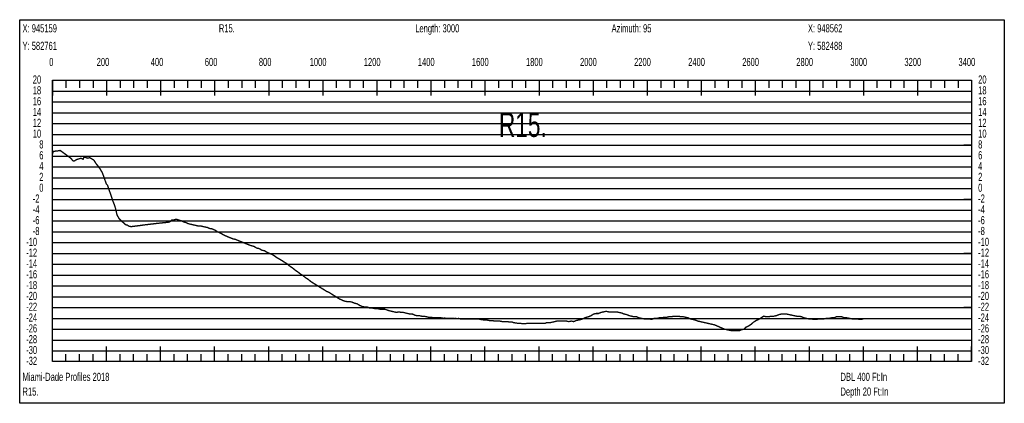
# Model space of a CAD drawing. Header units: inches. Extents: x 471865 to 538526, y 1054316 to 1102451.
# Tile 20 of 114: x 476083 to 479725, y 1077094 to 1078512. Entities that reach past the tile are written whole.
import ezdxf

# ---------------------------------------------------------------- set-up
doc = ezdxf.new("R2010")
doc.units = ezdxf.units.IN
doc.header["$MEASUREMENT"] = 0
for name, color, linetype in [('LABELS', 7, 'Continuous'), ('X_Gr1', 7, 'Continuous'), ('XSECTION', 7, 'Continuous')]:
    doc.layers.add(name, color=color, linetype=linetype)
doc.styles.get("Standard").update_dxf_attribs({"font": 'arial.ttf'})

msp = doc.modelspace()

# ---------------------------------------------------------------- linework, layer by layer
at = {"layer": 'X_Gr1', "color": 6, "linetype": 'Continuous', "lineweight": 18, "true_color": 0xff00ff, "transparency": 33554687, "const_width": 5}
msp.add_lwpolyline([(476203.9, 1078045.4), (476203.9, 1078045.4), (476203.9, 1078014.7), (476206.8, 1078025.5), (476220.2, 1078026.5), (476232.4, 1078028.8), (476266, 1078004.4), (476272, 1077999.5), (476278.5, 1077992), (476281.6, 1077989.2), (476284.3, 1077989.4), (476292, 1077994.4), (476300.6, 1077997.3), (476309.9, 1077999.9), (476317.2, 1077996.2), (476320.6, 1078003.7), (476325.2, 1078003.6), (476333.4, 1078000), (476341.7, 1078002.1), (476349.8, 1077997.3), (476357.3, 1077992.7), (476365.5, 1077979.6), (476373.2, 1077970.1), (476381.3, 1077958.8), (476389.4, 1077944), (476396.6, 1077923.4), (476403.4, 1077904.6), (476407.7, 1077900.1), (476413.8, 1077881.9), (476422.7, 1077856.5), (476427.2, 1077841.9), (476432.7, 1077828.5), (476437.7, 1077812.8), (476442.6, 1077790.6), (476446.6, 1077783.5), (476451.5, 1077775.2), (476456.7, 1077770.9), (476461.9, 1077765.1), (476468, 1077760.8), (476474.7, 1077753.9), (476480.2, 1077753.3), (476485.3, 1077749.3), (476490.3, 1077748), (476495.6, 1077747.1), (476503.7, 1077748.2), (476510, 1077749), (476516.4, 1077749.8), (476522.7, 1077750.6), (476529, 1077751.4), (476535.3, 1077752.3), (476541.6, 1077753.1), (476547.9, 1077754), (476554.3, 1077754.7), (476560.6, 1077755.4), (476566.9, 1077756.2), (476573.2, 1077756.9), (476579.5, 1077757.7), (476585.8, 1077758.4), (476592, 1077759.2), (476598.4, 1077759.8), (476604.7, 1077760.5), (476611.1, 1077761.1), (476617.4, 1077761.8), (476623.7, 1077762.4), (476630.1, 1077763.2), (476637, 1077764), (476641.7, 1077768), (476646.4, 1077772), (476650.7, 1077772), (476652.8, 1077772), (476659.4, 1077774), (476664.2, 1077774), (476669.9, 1077772), (476676.1, 1077770), (476682.8, 1077768), (476690.2, 1077764), (476698.2, 1077762), (476706.6, 1077758), (476714.9, 1077756), (476723.5, 1077754), (476732, 1077752), (476740.8, 1077750), (476749.8, 1077750), (476758.4, 1077748), (476767.5, 1077746), (476776.9, 1077744), (476786.3, 1077740), (476791.3, 1077740), (476805.5, 1077734), (476814.5, 1077728), (476823.4, 1077724), (476842, 1077714), (476851.7, 1077710), (476861.5, 1077706), (476871.1, 1077702), (476880.7, 1077700), (476900.1, 1077692), (476910.2, 1077688), (476920.2, 1077684), (476930, 1077680), (476934.9, 1077678), (476949.2, 1077674), (476959.1, 1077668), (476968.7, 1077666), (476978.2, 1077660), (476988.2, 1077658), (476997.7, 1077652), (477007.3, 1077648), (477017, 1077644), (477026.6, 1077638), (477031.5, 1077634), (477045.6, 1077626), (477055.3, 1077620), (477064.7, 1077614), (477073.9, 1077608), (477083.2, 1077600), (477092.6, 1077594), (477101.9, 1077586), (477111.3, 1077580), (477121.1, 1077572), (477131, 1077566), (477140.5, 1077558), (477150.2, 1077552), (477159.8, 1077544), (477169.3, 1077538), (477178.9, 1077532), (477188.5, 1077526), (477198.5, 1077520), (477208.3, 1077514), (477217.7, 1077508), (477227.1, 1077504), (477236.4, 1077498), (477246, 1077492), (477255.6, 1077486), (477265.1, 1077480), (477274.1, 1077476), (477283.3, 1077472), (477293.3, 1077470), (477302.8, 1077470), (477312.3, 1077468), (477321.8, 1077464), (477330.8, 1077462), (477340.2, 1077456), (477349.4, 1077452), (477358.7, 1077450), (477368.1, 1077450), (477377.6, 1077446), (477387.2, 1077446), (477396.7, 1077444), (477406.1, 1077444), (477415.1, 1077442), (477423.9, 1077442), (477433, 1077442), (477450.5, 1077436), (477459.3, 1077434), (477468, 1077432), (477476.8, 1077430), (477485.3, 1077432), (477493.4, 1077430), (477501.7, 1077430), (477509.7, 1077428), (477517.9, 1077426), (477526.6, 1077424), (477535.4, 1077424), (477543.8, 1077420), (477552.1, 1077418), (477560.8, 1077418), (477569.6, 1077416), (477578.2, 1077416), (477587, 1077414), (477595.9, 1077412), (477605.4, 1077412), (477614.7, 1077410), (477623.7, 1077410), (477632.5, 1077410), (477641.4, 1077410), (477647.3, 1077409.5), (477650.5, 1077408), (477653.6, 1077409.1), (477659.7, 1077408), (477659.8, 1077408.6), (477666.1, 1077408.2), (477668.9, 1077408), (477672.4, 1077408), (477678.2, 1077408), (477678.7, 1077407.8), (477685.1, 1077407.5), (477687.4, 1077408), (477691.4, 1077407.3), (477696.5, 1077408), (477697.8, 1077407.1), (477704, 1077406.8), (477705.9, 1077408), (477710.3, 1077406.4), (477715.3, 1077406), (477724.4, 1077406), (477733.6, 1077406), (477743.1, 1077406), (477752.8, 1077406), (477762.4, 1077406), (477772.1, 1077406), (477781.7, 1077406), (477786.5, 1077404), (477800.7, 1077402), (477810.3, 1077402), (477820.3, 1077400), (477830.3, 1077400), (477840, 1077398), (477849.2, 1077398), (477858.4, 1077398), (477867.9, 1077396), (477877.3, 1077396), (477886.8, 1077396), (477896.3, 1077394), (477905.6, 1077394), (477910.3, 1077392), (477924.1, 1077390), (477933.7, 1077390), (477943, 1077388), (477952.3, 1077388), (477961.6, 1077390), (477971.1, 1077390), (477980.7, 1077390), (477990.1, 1077390), (477999.5, 1077390), (478008.6, 1077390), (478017.8, 1077390), (478027, 1077390), (478031.5, 1077392), (478044.5, 1077392), (478053.4, 1077394), (478061.7, 1077396), (478070.2, 1077398), (478079.1, 1077398), (478087.9, 1077398), (478096.6, 1077398), (478105.1, 1077398), (478114, 1077396), (478123.1, 1077398), (478132.2, 1077396), (478141.6, 1077400), (478150.9, 1077402), (478160.2, 1077404), (478178.6, 1077412), (478187.6, 1077414), (478196.5, 1077418), (478205.9, 1077424), (478215.1, 1077426), (478224.2, 1077426), (478233.3, 1077430), (478242.6, 1077432), (478252.1, 1077434), (478261.7, 1077432), (478271.2, 1077432), (478280.5, 1077432), (478289.8, 1077432), (478299.4, 1077430), (478309, 1077428), (478318.5, 1077424), (478328.2, 1077422), (478337.4, 1077418), (478346.2, 1077416), (478355.3, 1077414), (478364.6, 1077414), (478373.9, 1077410), (478383.2, 1077408), (478392.6, 1077406), (478397.2, 1077406), (478411.1, 1077406), (478420.5, 1077404), (478429.7, 1077408), (478439.1, 1077408), (478448.8, 1077410), (478458.1, 1077410), (478466.8, 1077412), (478475.7, 1077412), (478484.7, 1077414), (478493.4, 1077414), (478502.5, 1077416), (478511.5, 1077416), (478520.2, 1077416), (478529.1, 1077414), (478537.6, 1077414), (478546.2, 1077412), (478555.1, 1077410), (478564, 1077406), (478572.9, 1077404), (478581.7, 1077402), (478590.9, 1077398), (478600.2, 1077396), (478608.9, 1077394), (478618.1, 1077392), (478626.9, 1077390), (478635.4, 1077388), (478644.2, 1077386), (478653.2, 1077384), (478662.4, 1077380), (478671.7, 1077376), (478680.8, 1077372), (478690, 1077368), (478699.4, 1077366), (478708.8, 1077364), (478718.2, 1077362), (478727.2, 1077362), (478735.7, 1077362), (478744.2, 1077362), (478752.7, 1077366), (478761.4, 1077368), (478770.5, 1077376), (478779.5, 1077380), (478788.5, 1077386), (478797.6, 1077394), (478806.9, 1077400), (478816.3, 1077404), (478825.5, 1077410), (478834.8, 1077416), (478844.3, 1077414), (478853.7, 1077414), (478863.1, 1077416), (478872.7, 1077416), (478882, 1077418), (478891.5, 1077422), (478900.8, 1077424), (478910.3, 1077424), (478919.7, 1077424), (478928.7, 1077422), (478937.8, 1077420), (478947.2, 1077418), (478956.6, 1077416), (478965.7, 1077416), (478974.9, 1077414), (478984.1, 1077410), (478992.9, 1077408), (479002, 1077406), (479011, 1077406), (479020, 1077404), (479029.6, 1077404), (479039.2, 1077406), (479048.8, 1077406), (479058.1, 1077406), (479067.2, 1077408), (479076.5, 1077408), (479085.8, 1077410), (479095.1, 1077410), (479104.5, 1077414), (479114.1, 1077414), (479123.6, 1077414), (479133.2, 1077410), (479142.8, 1077410), (479152.1, 1077408), (479161.5, 1077406), (479171.2, 1077406), (479180.6, 1077406), (479190.1, 1077404), (479203.9, 1077405.6)], dxfattribs=at)
at = {"layer": 'XSECTION', "color": 18, "linetype": 'Continuous', "true_color": 0x000000}
for points in [[(476082.7, 1078512), (479725.1, 1078512), (479725.1, 1077094), (476082.7, 1077094), (476082.7, 1078512)], [(476203.9, 1078288), (479603.9, 1078288), (479603.9, 1077248), (476203.9, 1077248), (476203.9, 1078288)], [(476203.9, 1078288), (476203.9, 1078231.6)], [(476203.9, 1078288), (476203.9, 1078231.6)], [(476203.9, 1078288), (476203.9, 1078260)], [(476203.9, 1078288), (476203.9, 1078260)], [(476253.9, 1078288), (476253.9, 1078260)], [(476303.9, 1078288), (476303.9, 1078260)], [(476353.9, 1078288), (476353.9, 1078260)], [(476403.9, 1078288), (476403.9, 1078231.6)], [(476403.9, 1078288), (476403.9, 1078260)], [(476453.9, 1078288), (476453.9, 1078260)], [(476503.9, 1078288), (476503.9, 1078260)], [(476553.9, 1078288), (476553.9, 1078260)], [(476603.9, 1078288), (476603.9, 1078231.6)], [(476603.9, 1078288), (476603.9, 1078260)], [(476653.9, 1078288), (476653.9, 1078260)], [(476703.9, 1078288), (476703.9, 1078260)], [(476753.9, 1078288), (476753.9, 1078260)], [(476803.9, 1078288), (476803.9, 1078231.6)], [(476803.9, 1078288), (476803.9, 1078260)], [(476853.9, 1078288), (476853.9, 1078260)], [(476903.9, 1078288), (476903.9, 1078260)], [(476953.9, 1078288), (476953.9, 1078260)], [(477003.9, 1078288), (477003.9, 1078231.6)], [(477003.9, 1078288), (477003.9, 1078260)], [(477053.9, 1078288), (477053.9, 1078260)], [(477103.9, 1078288), (477103.9, 1078260)], [(477153.9, 1078288), (477153.9, 1078260)], [(477203.9, 1078288), (477203.9, 1078231.6)], [(477203.9, 1078288), (477203.9, 1078260)], [(477253.9, 1078288), (477253.9, 1078260)], [(477303.9, 1078288), (477303.9, 1078260)], [(477353.9, 1078288), (477353.9, 1078260)], [(477403.9, 1078288), (477403.9, 1078231.6)], [(477403.9, 1078288), (477403.9, 1078260)], [(477453.9, 1078288), (477453.9, 1078260)], [(477503.9, 1078288), (477503.9, 1078260)], [(477553.9, 1078288), (477553.9, 1078260)], [(477603.9, 1078288), (477603.9, 1078231.6)], [(477603.9, 1078288), (477603.9, 1078260)], [(477653.9, 1078288), (477653.9, 1078260)], [(477703.9, 1078288), (477703.9, 1078260)], [(477753.9, 1078288), (477753.9, 1078260)], [(477803.9, 1078288), (477803.9, 1078231.6)], [(477803.9, 1078288), (477803.9, 1078260)], [(477853.9, 1078288), (477853.9, 1078260)], [(477903.9, 1078288), (477903.9, 1078260)], [(477953.9, 1078288), (477953.9, 1078260)], [(478003.9, 1078288), (478003.9, 1078231.6)], [(478003.9, 1078288), (478003.9, 1078260)], [(478053.9, 1078288), (478053.9, 1078260)], [(478103.9, 1078288), (478103.9, 1078260)], [(478153.9, 1078288), (478153.9, 1078260)], [(478203.9, 1078288), (478203.9, 1078231.6)], [(478203.9, 1078288), (478203.9, 1078260)], [(478253.9, 1078288), (478253.9, 1078260)], [(478303.9, 1078288), (478303.9, 1078260)], [(478353.9, 1078288), (478353.9, 1078260)], [(478403.9, 1078288), (478403.9, 1078231.6)], [(478403.9, 1078288), (478403.9, 1078260)], [(478453.9, 1078288), (478453.9, 1078260)], [(478503.9, 1078288), (478503.9, 1078260)], [(478553.9, 1078288), (478553.9, 1078260)], [(478603.9, 1078288), (478603.9, 1078231.6)], [(478603.9, 1078288), (478603.9, 1078260)], [(478653.9, 1078288), (478653.9, 1078260)], [(478703.9, 1078288), (478703.9, 1078260)], [(478753.9, 1078288), (478753.9, 1078260)], [(478803.9, 1078288), (478803.9, 1078231.6)], [(478803.9, 1078288), (478803.9, 1078260)], [(478853.9, 1078288), (478853.9, 1078260)], [(478903.9, 1078288), (478903.9, 1078260)], [(478953.9, 1078288), (478953.9, 1078260)], [(479003.9, 1078288), (479003.9, 1078231.6)], [(479003.9, 1078288), (479003.9, 1078260)], [(479053.9, 1078288), (479053.9, 1078260)], [(479103.9, 1078288), (479103.9, 1078260)], [(479153.9, 1078288), (479153.9, 1078260)], [(479203.9, 1078288), (479203.9, 1078231.6)], [(479203.9, 1078288), (479203.9, 1078260)], [(479253.9, 1078288), (479253.9, 1078260)], [(479303.9, 1078288), (479303.9, 1078260)], [(479353.9, 1078288), (479353.9, 1078260)], [(479403.9, 1078288), (479403.9, 1078231.6)], [(479403.9, 1078288), (479403.9, 1078260)], [(479453.9, 1078288), (479453.9, 1078260)], [(479503.9, 1078288), (479503.9, 1078260)], [(479553.9, 1078288), (479553.9, 1078260)], [(479603.9, 1078288), (479603.9, 1078231.6)], [(479603.9, 1078288), (479603.9, 1078260)], [(476203.9, 1078048), (476231.9, 1078048)], [(479603.9, 1078048), (479575.9, 1078048)], [(476203.9, 1077848), (476231.9, 1077848)], [(479603.9, 1077848), (479575.9, 1077848)], [(476203.9, 1077648), (476231.9, 1077648)], [(479603.9, 1077648), (479575.9, 1077648)], [(476203.9, 1077448), (476231.9, 1077448)], [(479603.9, 1077448), (479575.9, 1077448)], [(476203.9, 1077248), (476203.9, 1077304.4)], [(476203.9, 1077248), (476203.9, 1077304.4)], [(476403.9, 1077248), (476403.9, 1077304.4)], [(476603.9, 1077248), (476603.9, 1077304.4)], [(476803.9, 1077248), (476803.9, 1077304.4)], [(477003.9, 1077248), (477003.9, 1077304.4)], [(477203.9, 1077248), (477203.9, 1077304.4)], [(477403.9, 1077248), (477403.9, 1077304.4)], [(477603.9, 1077248), (477603.9, 1077304.4)], [(477803.9, 1077248), (477803.9, 1077304.4)], [(478003.9, 1077248), (478003.9, 1077304.4)], [(478203.9, 1077248), (478203.9, 1077304.4)], [(478403.9, 1077248), (478403.9, 1077304.4)], [(478603.9, 1077248), (478603.9, 1077304.4)], [(478803.9, 1077248), (478803.9, 1077304.4)], [(479003.9, 1077248), (479003.9, 1077304.4)], [(479203.9, 1077248), (479203.9, 1077304.4)], [(479403.9, 1077248), (479403.9, 1077304.4)], [(479603.9, 1077248), (479603.9, 1077304.4)], [(476203.9, 1077248), (476203.9, 1077276)], [(476203.9, 1077248), (476203.9, 1077276)], [(476253.9, 1077248), (476253.9, 1077276)], [(476303.9, 1077248), (476303.9, 1077276)], [(476353.9, 1077248), (476353.9, 1077276)], [(476403.9, 1077248), (476403.9, 1077276)], [(476453.9, 1077248), (476453.9, 1077276)], [(476503.9, 1077248), (476503.9, 1077276)], [(476553.9, 1077248), (476553.9, 1077276)], [(476603.9, 1077248), (476603.9, 1077276)], [(476653.9, 1077248), (476653.9, 1077276)], [(476703.9, 1077248), (476703.9, 1077276)], [(476753.9, 1077248), (476753.9, 1077276)], [(476803.9, 1077248), (476803.9, 1077276)], [(476853.9, 1077248), (476853.9, 1077276)], [(476903.9, 1077248), (476903.9, 1077276)], [(476953.9, 1077248), (476953.9, 1077276)], [(477003.9, 1077248), (477003.9, 1077276)], [(477053.9, 1077248), (477053.9, 1077276)], [(477103.9, 1077248), (477103.9, 1077276)], [(477153.9, 1077248), (477153.9, 1077276)], [(477203.9, 1077248), (477203.9, 1077276)], [(477253.9, 1077248), (477253.9, 1077276)], [(477303.9, 1077248), (477303.9, 1077276)], [(477353.9, 1077248), (477353.9, 1077276)], [(477403.9, 1077248), (477403.9, 1077276)], [(477453.9, 1077248), (477453.9, 1077276)], [(477503.9, 1077248), (477503.9, 1077276)], [(477553.9, 1077248), (477553.9, 1077276)], [(477603.9, 1077248), (477603.9, 1077276)], [(477653.9, 1077248), (477653.9, 1077276)], [(477703.9, 1077248), (477703.9, 1077276)], [(477753.9, 1077248), (477753.9, 1077276)], [(477803.9, 1077248), (477803.9, 1077276)], [(477853.9, 1077248), (477853.9, 1077276)], [(477903.9, 1077248), (477903.9, 1077276)], [(477953.9, 1077248), (477953.9, 1077276)], [(478003.9, 1077248), (478003.9, 1077276)], [(478053.9, 1077248), (478053.9, 1077276)], [(478103.9, 1077248), (478103.9, 1077276)], [(478153.9, 1077248), (478153.9, 1077276)], [(478203.9, 1077248), (478203.9, 1077276)], [(478253.9, 1077248), (478253.9, 1077276)], [(478303.9, 1077248), (478303.9, 1077276)], [(478353.9, 1077248), (478353.9, 1077276)], [(478403.9, 1077248), (478403.9, 1077276)], [(478453.9, 1077248), (478453.9, 1077276)], [(478503.9, 1077248), (478503.9, 1077276)], [(478553.9, 1077248), (478553.9, 1077276)], [(478603.9, 1077248), (478603.9, 1077276)], [(478653.9, 1077248), (478653.9, 1077276)], [(478703.9, 1077248), (478703.9, 1077276)], [(478753.9, 1077248), (478753.9, 1077276)], [(478803.9, 1077248), (478803.9, 1077276)], [(478853.9, 1077248), (478853.9, 1077276)], [(478903.9, 1077248), (478903.9, 1077276)], [(478953.9, 1077248), (478953.9, 1077276)], [(479003.9, 1077248), (479003.9, 1077276)], [(479053.9, 1077248), (479053.9, 1077276)], [(479103.9, 1077248), (479103.9, 1077276)], [(479153.9, 1077248), (479153.9, 1077276)], [(479203.9, 1077248), (479203.9, 1077276)], [(479253.9, 1077248), (479253.9, 1077276)], [(479303.9, 1077248), (479303.9, 1077276)], [(479353.9, 1077248), (479353.9, 1077276)], [(479403.9, 1077248), (479403.9, 1077276)], [(479453.9, 1077248), (479453.9, 1077276)], [(479503.9, 1077248), (479503.9, 1077276)], [(479553.9, 1077248), (479553.9, 1077276)], [(479603.9, 1077248), (479603.9, 1077276)]]:
    msp.add_lwpolyline(points, dxfattribs=at)
at = {"layer": 'XSECTION', "color": 18, "true_color": 0x000000}
for points in [[(476203.9, 1078248), (479603.9, 1078248)], [(476203.9, 1078208), (479603.9, 1078208)], [(476203.9, 1078168), (479603.9, 1078168)], [(476203.9, 1078128), (479603.9, 1078128)], [(476203.9, 1078088), (479603.9, 1078088)], [(476203.9, 1078048), (479603.9, 1078048)], [(476203.9, 1078008), (479603.9, 1078008)], [(476203.9, 1077968), (479603.9, 1077968)], [(476203.9, 1077928), (479603.9, 1077928)], [(476203.9, 1077888), (479603.9, 1077888)], [(476203.9, 1077848), (479603.9, 1077848)], [(476203.9, 1077808), (479603.9, 1077808)], [(476203.9, 1077768), (479603.9, 1077768)], [(476203.9, 1077728), (479603.9, 1077728)], [(476203.9, 1077688), (479603.9, 1077688)], [(476203.9, 1077648), (479603.9, 1077648)], [(476203.9, 1077608), (479603.9, 1077608)], [(476203.9, 1077568), (479603.9, 1077568)], [(476203.9, 1077528), (479603.9, 1077528)], [(476203.9, 1077488), (479603.9, 1077488)], [(476203.9, 1077448), (479603.9, 1077448)], [(476203.9, 1077408), (479603.9, 1077408)], [(476203.9, 1077368), (479603.9, 1077368)], [(476203.9, 1077328), (479603.9, 1077328)], [(476203.9, 1077288), (479603.9, 1077288)]]:
    msp.add_lwpolyline(points, dxfattribs=at)

# ---------------------------------------------------------------- texts
at = {"layer": 'LABELS', "color": 18, "true_color": 0x000000, "width": 0.666667}
for s, height, p in [('X: 945159', 30, (476093.1, 1078465.2)), ('R15.', 30, (476819.5, 1078465.2)), ('Length: 3000', 30, (477545.9, 1078465.2)), ('Azimuth: 95', 30, (478272.3, 1078465.2)), ('X: 948562', 30, (478998.7, 1078465.2)), ('Y: 582761', 30, (476093.1, 1078400.4)), ('Y: 582488', 30, (478998.7, 1078400.4)), ('0', 30, (476191.9, 1078340.8)), ('0', 30, (476191.9, 1078340.8)), ('200', 30, (476367.5, 1078340.8)), ('400', 30, (476567.5, 1078340.8)), ('600', 30, (476767.5, 1078340.8)), ('800', 30, (476967.5, 1078340.8)), ('1000', 30, (477155.5, 1078340.8)), ('1200', 30, (477355.5, 1078340.8)), ('1400', 30, (477555.5, 1078340.8)), ('1600', 30, (477755.5, 1078340.8)), ('1800', 30, (477955.5, 1078340.8)), ('2000', 30, (478155.5, 1078340.8)), ('2200', 30, (478355.5, 1078340.8)), ('2400', 30, (478555.5, 1078340.8)), ('2600', 30, (478755.5, 1078340.8)), ('2800', 30, (478955.5, 1078340.8)), ('3000', 30, (479155.5, 1078340.8)), ('3200', 30, (479355.5, 1078340.8)), ('3400', 30, (479555.5, 1078340.8)), ('20', 30, (476131.1, 1078276)), ('20', 30, (479628.3, 1078276)), ('18', 30, (476131.1, 1078236)), ('18', 30, (479628.3, 1078236)), ('16', 30, (476131.1, 1078196)), ('16', 30, (479628.3, 1078196)), ('14', 30, (476131.1, 1078156)), ('R15.', 90, (477855.5, 1078078.8)), ('14', 30, (479628.3, 1078156)), ('12', 30, (476131.1, 1078116)), ('12', 30, (479628.3, 1078116)), ('10', 30, (476131.1, 1078076)), ('10', 30, (479628.3, 1078076)), ('8', 30, (476155.1, 1078036)), ('8', 30, (479628.3, 1078036)), ('6', 30, (476155.1, 1077996)), ('6', 30, (479628.3, 1077996)), ('4', 30, (476155.1, 1077956)), ('4', 30, (479628.3, 1077956)), ('2', 30, (476155.1, 1077916)), ('2', 30, (479628.3, 1077916)), ('0', 30, (476155.1, 1077876)), ('0', 30, (479628.3, 1077876)), ('-2', 30, (476131.1, 1077836)), ('-2', 30, (479628.3, 1077836)), ('-4', 30, (476131.1, 1077796)), ('-4', 30, (479628.3, 1077796)), ('-6', 30, (476131.1, 1077756)), ('-6', 30, (479628.3, 1077756)), ('-8', 30, (476131.1, 1077716)), ('-8', 30, (479628.3, 1077716)), ('-10', 30, (476106.7, 1077676)), ('-10', 30, (479628.3, 1077676)), ('-12', 30, (476106.7, 1077636)), ('-12', 30, (479628.3, 1077636)), ('-14', 30, (476106.7, 1077596)), ('-14', 30, (479628.3, 1077596)), ('-16', 30, (476106.7, 1077556)), ('-16', 30, (479628.3, 1077556)), ('-18', 30, (476106.7, 1077516)), ('-18', 30, (479628.3, 1077516)), ('-20', 30, (476106.7, 1077476)), ('-20', 30, (479628.3, 1077476)), ('-22', 30, (476106.7, 1077436)), ('-22', 30, (479628.3, 1077436)), ('-24', 30, (476106.7, 1077396)), ('-24', 30, (479628.3, 1077396)), ('-26', 30, (476106.7, 1077356)), ('-26', 30, (479628.3, 1077356)), ('-28', 30, (476106.7, 1077316)), ('-28', 30, (479628.3, 1077316)), ('-30', 30, (476106.7, 1077276)), ('-30', 30, (479628.3, 1077276)), ('-32', 30, (476106.7, 1077236)), ('-32', 30, (479628.3, 1077236)), ('Miami-Dade Profiles 2018', 30, (476093.1, 1077176.8)), ('DBL 400 Ft:In', 30, (479119.1, 1077176.8)), ('R15.', 30, (476093.1, 1077122.4)), ('Depth 20 Ft:In', 30, (479119.1, 1077122.4))]:
    msp.add_text(s, height=height, dxfattribs=at).set_placement(p)

doc.saveas('drawing.dxf')
